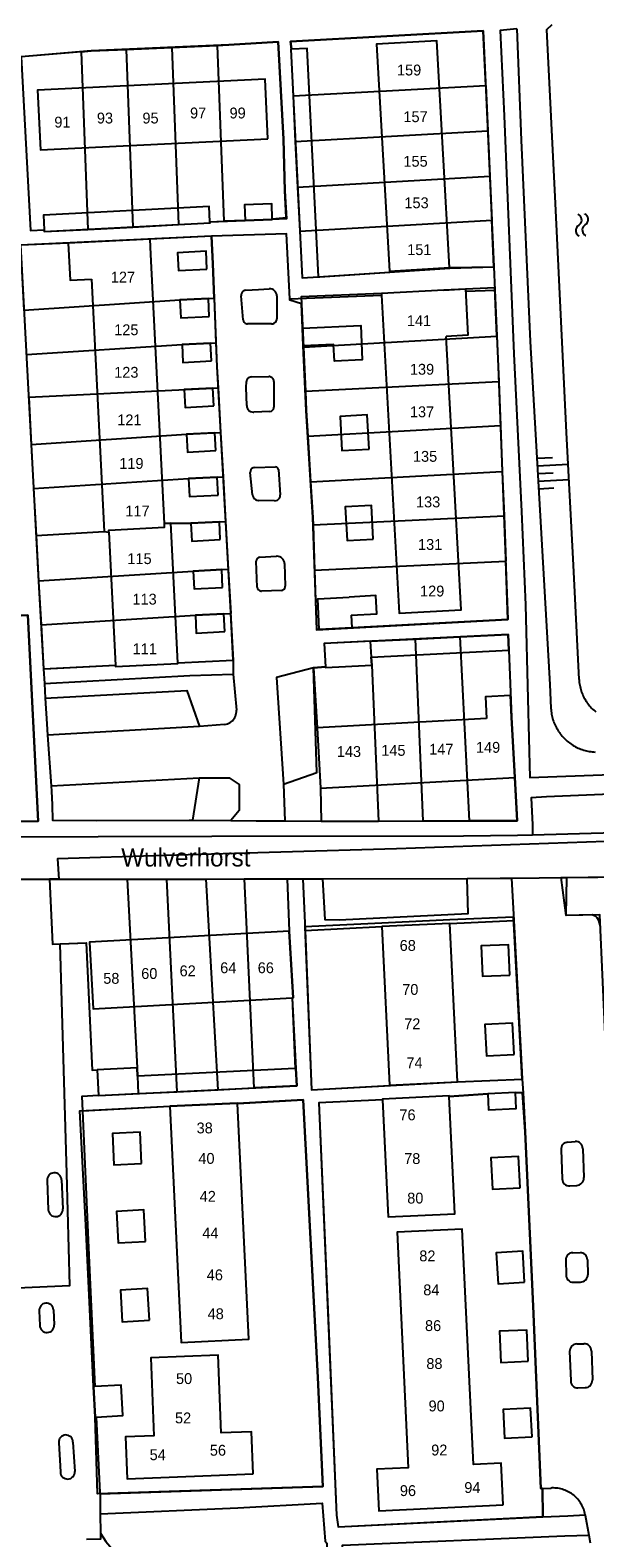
# Model space of a CAD drawing. Extents: x 123992 to 125854, y 449108 to 451911.
# Tile 58 of 175: x 124901 to 124979, y 450174 to 450383. Entities that reach past the tile are written whole.
import ezdxf
from ezdxf.enums import TextEntityAlignment as Align

# ---------------------------------------------------------------- set-up
doc = ezdxf.new("R2010")
doc.units = 0
for name, color, linetype in [('DEFAULT_113', 2, 'CONTINUOUS'), ('DEFAULT_117', 3, 'CONTINUOUS'), ('DEFAULT_21', 8, 'CONTINUOUS'), ('DEFAULT_4', 1, 'CONTINUOUS'), ('DEFAULT_48', 141, 'CONTINUOUS'), ('DEFAULT_6', 1, 'CONTINUOUS'), ('DEFAULT_87', 9, 'CONTINUOUS'), ('DEFAULT_99', 9, 'CONTINUOUS'), ('S04_TALUD', 9, 'CONTINUOUS'), ('S05_WATER', 141, 'CONTINUOUS')]:
    doc.layers.add(name, color=color, linetype=linetype)

msp = doc.modelspace()

# ---------------------------------------------------------------- linework, layer by layer
at = {"layer": 'DEFAULT_21'}
for points in [[(124963.922, 450374.868), (124963.585, 450382.405), (124936.971, 450380.95), (124937.089, 450379.951), (124936.998, 450379.873), (124937.318, 450373.44)], [(124963.922, 450374.868), (124963.585, 450382.405), (124936.971, 450380.95), (124937.089, 450379.951), (124936.998, 450379.873), (124937.318, 450373.44)], [(124908.075, 450379.539), (124899.782, 450378.834), (124901.077, 450354.835), (124902.958, 450354.957), (124902.972, 450354.698), (124909.014, 450355.015)], [(124908.075, 450379.539), (124899.782, 450378.834), (124901.077, 450354.835), (124902.958, 450354.957), (124902.972, 450354.698), (124909.014, 450355.015)], [(124908.075, 450379.539), (124909.46, 450379.657), (124914.276, 450379.867)], [(124908.075, 450379.539), (124909.46, 450379.657), (124914.276, 450379.867)], [(124908.075, 450379.539), (124909.014, 450355.015)], [(124914.276, 450379.867), (124920.585, 450380.141)], [(124914.276, 450379.867), (124920.585, 450380.141)], [(124914.276, 450379.867), (124915.193, 450355.34)], [(124920.585, 450380.141), (124926.841, 450380.414)], [(124920.585, 450380.141), (124926.841, 450380.414)], [(124920.585, 450380.141), (124921.514, 450355.672)], [(124926.841, 450380.414), (124928.474, 450380.485), (124935.252, 450380.914), (124935.987, 450367.486), (124936.193, 450360.312), (124936.398, 450356.46), (124934.46, 450356.357), (124930.72, 450356.234), (124927.752, 450356.127)], [(124926.841, 450380.414), (124928.474, 450380.485), (124935.252, 450380.914), (124935.987, 450367.486), (124936.193, 450360.312), (124936.398, 450356.46), (124934.46, 450356.357), (124930.72, 450356.234), (124927.752, 450356.127)], [(124926.841, 450380.414), (124927.752, 450356.127)], [(124937.318, 450373.44), (124963.922, 450374.868)], [(124937.318, 450373.44), (124937.632, 450367.128)], [(124937.318, 450373.44), (124937.632, 450367.128)], [(124963.922, 450374.868), (124964.202, 450368.62)], [(124963.922, 450374.868), (124964.202, 450368.62)], [(124937.632, 450367.128), (124964.202, 450368.62)], [(124937.632, 450367.128), (124937.945, 450360.825)], [(124937.632, 450367.128), (124937.945, 450360.825)], [(124964.202, 450368.62), (124964.483, 450362.337)], [(124964.202, 450368.62), (124964.483, 450362.337)], [(124937.945, 450360.825), (124964.483, 450362.337)], [(124937.945, 450360.825), (124938.247, 450354.749)], [(124937.945, 450360.825), (124938.247, 450354.749)], [(124964.483, 450362.337), (124964.754, 450356.279)], [(124964.483, 450362.337), (124964.754, 450356.279)], [(124909.014, 450355.015), (124915.193, 450355.34)], [(124909.014, 450355.015), (124915.193, 450355.34)], [(124915.193, 450355.34), (124921.514, 450355.672)], [(124915.193, 450355.34), (124921.514, 450355.672)], [(124921.514, 450355.672), (124925.858, 450355.9), (124925.85, 450356.051), (124927.752, 450356.127)], [(124921.514, 450355.672), (124925.858, 450355.9), (124925.85, 450356.051), (124927.752, 450356.127)], [(124938.247, 450354.749), (124964.754, 450356.279)], [(124938.247, 450354.749), (124938.566, 450348.341), (124940.855, 450348.455), (124941.01, 450348.475), (124950.707, 450349.118), (124950.699, 450349.263), (124958.902, 450349.729), (124965.042, 450349.857), (124964.754, 450356.279)], [(124938.247, 450354.749), (124938.566, 450348.341), (124940.855, 450348.455), (124941.01, 450348.475), (124950.707, 450349.118), (124950.699, 450349.263), (124958.902, 450349.729), (124965.042, 450349.857), (124964.754, 450356.279)], [(124926.443, 450345.506), (124926.259, 450350.238), (124926.046, 450354.077), (124899.693, 450352.839), (124900.177, 450343.866)], [(124926.443, 450345.506), (124926.259, 450350.238), (124926.046, 450354.077), (124899.693, 450352.839), (124900.177, 450343.866)], [(124965.471, 450340.258), (124965.172, 450346.958), (124958.119, 450346.642), (124949.532, 450346.169), (124938.443, 450345.678), (124938.75, 450338.737)], [(124965.471, 450340.258), (124965.172, 450346.958), (124958.119, 450346.642), (124949.532, 450346.169), (124938.443, 450345.678), (124938.75, 450338.737)], [(124900.177, 450343.866), (124921.698, 450345.282), (124925.636, 450345.475), (124926.443, 450345.506)], [(124926.443, 450345.506), (124926.684, 450339.345)], [(124926.443, 450345.506), (124926.684, 450339.345)], [(124938.75, 450338.737), (124965.471, 450340.258)], [(124965.471, 450340.258), (124965.658, 450336.086), (124965.737, 450334.013)], [(124965.471, 450340.258), (124965.658, 450336.086), (124965.737, 450334.013)], [(124900.506, 450337.759), (124922, 450339.122), (124925.938, 450339.316), (124926.684, 450339.345)], [(124926.684, 450339.345), (124926.813, 450336.03), (124926.975, 450333.139)], [(124926.684, 450339.345), (124926.813, 450336.03), (124926.975, 450333.139)], [(124938.75, 450338.737), (124939.019, 450332.668)], [(124938.75, 450338.737), (124939.019, 450332.668)], [(124939.019, 450332.668), (124965.737, 450334.013)], [(124965.737, 450334.013), (124965.97, 450327.921)], [(124965.737, 450334.013), (124965.97, 450327.921)], [(124900.824, 450331.852), (124926.243, 450333.098), (124926.975, 450333.139)], [(124900.824, 450331.852), (124901.171, 450325.333)], [(124900.824, 450331.852), (124901.171, 450325.333)], [(124926.975, 450333.139), (124927.32, 450326.981)], [(124926.975, 450333.139), (124927.32, 450326.981)], [(124939.019, 450332.668), (124939.137, 450329.996), (124939.356, 450326.447)], [(124939.019, 450332.668), (124939.137, 450329.996), (124939.356, 450326.447)], [(124939.356, 450326.447), (124965.97, 450327.921)], [(124965.97, 450327.921), (124966.211, 450321.604)], [(124965.97, 450327.921), (124966.211, 450321.604)], [(124901.171, 450325.333), (124922.609, 450326.745), (124927.32, 450326.981)], [(124901.171, 450325.333), (124901.49, 450319.348), (124901.496, 450319.231)], [(124901.171, 450325.333), (124901.49, 450319.348), (124901.496, 450319.231)], [(124927.32, 450326.981), (124927.663, 450320.846)], [(124927.32, 450326.981), (124927.663, 450320.846)], [(124939.356, 450326.447), (124939.744, 450320.176)], [(124939.356, 450326.447), (124939.744, 450320.176)], [(124939.744, 450320.176), (124966.211, 450321.604)], [(124966.211, 450321.604), (124966.446, 450315.462)], [(124966.211, 450321.604), (124966.446, 450315.462)], [(124901.496, 450319.231), (124922.91, 450320.607), (124926.847, 450320.8), (124927.663, 450320.846)], [(124901.496, 450319.231), (124901.846, 450312.733)], [(124901.496, 450319.231), (124901.846, 450312.733)], [(124927.663, 450320.846), (124928.008, 450314.691)], [(124927.663, 450320.846), (124928.008, 450314.691)], [(124939.744, 450320.176), (124940.049, 450315.249), (124940.084, 450314.223)], [(124939.744, 450320.176), (124940.049, 450315.249), (124940.084, 450314.223)], [(124940.084, 450314.223), (124966.446, 450315.462)], [(124966.446, 450315.462), (124966.684, 450309.224)], [(124966.446, 450315.462), (124966.684, 450309.224)], [(124901.846, 450312.733), (124911.227, 450313.286), (124911.887, 450313.2), (124911.872, 450313.501), (124919.583, 450313.885), (124919.556, 450314.422), (124920.451, 450314.467), (124923.212, 450314.45), (124927.149, 450314.643), (124928.008, 450314.691)], [(124901.846, 450312.733), (124902.182, 450306.479)], [(124901.846, 450312.733), (124902.182, 450306.479)], [(124928.008, 450314.691), (124928.377, 450308.086)], [(124928.008, 450314.691), (124928.377, 450308.086)], [(124940.084, 450314.223), (124940.298, 450307.95)], [(124940.084, 450314.223), (124940.298, 450307.95)], [(124940.298, 450307.95), (124966.684, 450309.224)], [(124940.298, 450307.95), (124940.579, 450299.725), (124966.993, 450301.137), (124966.684, 450309.224)], [(124940.298, 450307.95), (124940.579, 450299.725), (124966.993, 450301.137), (124966.684, 450309.224)], [(124902.182, 450306.479), (124923.537, 450307.842), (124927.474, 450308.035), (124928.377, 450308.086)], [(124902.182, 450306.479), (124902.186, 450306.399), (124902.534, 450300.412)], [(124902.182, 450306.479), (124902.186, 450306.399), (124902.534, 450300.412)], [(124928.377, 450308.086), (124928.718, 450302)], [(124928.377, 450308.086), (124928.718, 450302)], [(124892.292, 450301.331), (124900.719, 450301.766), (124902.145, 450273.311), (124895.647, 450273.202), (124893.497, 450273.229)], [(124892.292, 450301.331), (124900.719, 450301.766), (124902.145, 450273.311), (124895.647, 450273.202), (124893.497, 450273.229)], [(124902.534, 450300.412), (124923.836, 450301.754), (124927.773, 450301.947), (124928.718, 450302)], [(124902.534, 450300.412), (124902.887, 450294.336), (124903.004, 450294.33), (124912.802, 450294.832), (124912.81, 450294.669), (124921.417, 450295.097), (124921.414, 450295.163), (124929.065, 450295.547), (124929.076, 450295.606), (124928.718, 450302)], [(124902.534, 450300.412), (124902.887, 450294.336), (124903.004, 450294.33), (124912.802, 450294.832), (124912.81, 450294.669), (124921.417, 450295.097), (124921.414, 450295.163), (124929.065, 450295.547), (124929.076, 450295.606), (124928.718, 450302)], [(124947.984, 450298.143), (124941.637, 450297.822), (124941.799, 450294.62)], [(124947.984, 450298.143), (124941.637, 450297.822), (124941.799, 450294.62)], [(124947.984, 450298.143), (124954.194, 450298.456)], [(124947.984, 450298.143), (124954.194, 450298.456)], [(124947.984, 450298.143), (124948.128, 450295.938), (124948.182, 450294.857), (124949.104, 450273.334)], [(124954.194, 450298.456), (124960.351, 450298.767)], [(124954.194, 450298.456), (124960.351, 450298.767)], [(124954.194, 450298.456), (124955.225, 450273.341)], [(124960.351, 450298.767), (124967.015, 450299.104), (124967.127, 450296.898), (124967.496, 450287.669), (124967.936, 450279.397), (124968.281, 450273.362), (124961.635, 450273.351)], [(124960.351, 450298.767), (124967.015, 450299.104), (124967.127, 450296.898), (124967.496, 450287.669), (124967.936, 450279.397), (124968.281, 450273.362), (124961.635, 450273.351)], [(124960.351, 450298.767), (124961.635, 450273.351)], [(124941.799, 450294.62), (124940.13, 450294.468), (124940.655, 450286.212), (124941.107, 450277.886), (124941.213, 450273.328), (124949.104, 450273.334)], [(124941.799, 450294.62), (124940.13, 450294.468), (124940.655, 450286.212), (124941.107, 450277.886), (124941.213, 450273.328), (124949.104, 450273.334)], [(125000, 450277.535), (124980.464, 450270.507), (124951.588, 450269.513), (124919.676, 450268.594), (124904.791, 450268.129), (124904.996, 450265.315)], [(125000, 450277.535), (124980.464, 450270.507), (124951.588, 450269.513), (124919.676, 450268.594), (124904.791, 450268.129), (124904.996, 450265.315)], [(124949.104, 450273.334), (124955.225, 450273.341)], [(124949.104, 450273.334), (124955.225, 450273.341)], [(124955.225, 450273.341), (124956.126, 450273.342), (124961.635, 450273.351)], [(124955.225, 450273.341), (124956.126, 450273.342), (124961.635, 450273.351)], [(124904.996, 450265.315), (124903.715, 450265.314), (124904.092, 450256.344), (124905.171, 450256.379)], [(124904.996, 450265.315), (124903.715, 450265.314), (124904.092, 450256.344), (124905.171, 450256.379)], [(124904.996, 450265.315), (124914.433, 450265.318)], [(124914.433, 450265.318), (124914.866, 450265.318), (124919.829, 450265.322)], [(124914.433, 450265.318), (124914.978, 450254.92), (124915.812, 450239.236), (124915.868, 450238.106), (124915.943, 450235.694)], [(124919.829, 450265.322), (124925.298, 450265.326)], [(124919.829, 450265.322), (124921.284, 450235.958)], [(124925.298, 450265.326), (124930.551, 450265.33)], [(124925.298, 450265.326), (124926.941, 450236.238)], [(124930.551, 450265.33), (124936.497, 450265.335), (124936.798, 450258.138), (124937.325, 450248.935), (124937.187, 450248.897), (124937.708, 450239.187), (124937.827, 450236.777), (124931.886, 450236.483)], [(124930.551, 450265.33), (124931.886, 450236.483)], [(124979.763, 450258.779), (124979.528, 450259.614), (124979.291, 450259.972), (124979.113, 450260.152), (124978.638, 450260.359), (124975.013, 450260.303), (124974.347, 450265.532), (124979.419, 450265.6)], [(124968.97, 450237.692), (124967.753, 450260.074), (124958.954, 450259.699), (124949.56, 450259.25), (124938.96, 450258.721), (124939.862, 450236.225), (124960.024, 450237.311), (124968.97, 450237.692)], [(124905.171, 450256.379), (124908.752, 450256.497), (124909.598, 450238.932), (124910.279, 450238.962), (124910.454, 450235.422), (124915.943, 450235.694)], [(124899.226, 450208.875), (124906.521, 450209.228), (124906.107, 450224.653), (124905.171, 450256.379)], [(124899.226, 450208.875), (124906.521, 450209.228), (124906.107, 450224.653), (124905.171, 450256.379)], [(124915.943, 450235.694), (124921.284, 450235.958)], [(124921.284, 450235.958), (124926.941, 450236.238)], [(124926.941, 450236.238), (124931.886, 450236.483)], [(124949.676, 450234.829), (124940.899, 450234.445), (124943.312, 450177.495), (124943.529, 450175.897), (124971.801, 450177.328), (124971.75, 450181.177), (124971.548, 450181.165), (124970.476, 450206.362), (124969.36, 450230.421), (124969.01, 450235.817), (124968.011, 450235.837), (124964.218, 450235.653), (124958.878, 450235.308), (124958.874, 450235.393), (124949.675, 450234.948), (124949.676, 450234.829)], [(124941.44, 450181.454), (124910.341, 450180.435), (124909.994, 450191.041), (124909.773, 450195.257), (124908.698, 450217.554), (124907.905, 450233.323), (124920.301, 450233.946), (124929.63, 450234.4), (124929.702, 450234.323), (124938.74, 450234.848), (124940.728, 450196.501), (124941.44, 450181.454)]]:
    msp.add_lwpolyline(points, dxfattribs=at)
at = {"layer": 'DEFAULT_4'}
for points in [[(124950.63, 450349.259), (124958.943, 450349.731), (124957.164, 450381.031), (124948.852, 450380.56), (124950.63, 450349.259)], [(124933.86, 450367.522), (124933.458, 450375.762), (124902.049, 450374.228), (124902.451, 450365.988), (124933.86, 450367.522)], [(124917.705, 450351.558), (124917.6, 450353.655), (124906.254, 450353.087), (124906.54, 450347.984), (124909.489, 450348.132)], [(124921.414, 450295.163), (124920.451, 450314.467), (124919.556, 450314.422), (124917.705, 450351.558)], [(124909.49, 450348.132), (124911.227, 450313.286), (124911.887, 450313.2), (124912.802, 450294.832)], [(124950.63, 450349.259), (124950.638, 450349.114)], [(124958.119, 450346.642), (124949.532, 450346.169), (124949.544, 450345.952)], [(124949.544, 450345.952), (124951.965, 450302.005), (124960.552, 450302.479), (124958.473, 450340.222)], [(124958.119, 450346.642), (124961.114, 450346.807), (124961.468, 450340.387), (124958.473, 450340.222)], [(124940.932, 450299.782), (124940.745, 450304.028), (124945.073, 450304.239)], [(124945.351, 450301.728), (124945.428, 450299.98)], [(124945.428, 450299.98), (124940.932, 450299.782)], [(124912.802, 450294.832), (124912.81, 450294.669), (124921.417, 450295.097), (124921.414, 450295.163)], [(124967.496, 450287.669), (124967.333, 450290.665), (124963.888, 450290.478), (124964.051, 450287.482)], [(124967.944, 450279.343), (124967.496, 450287.669)], [(124964.051, 450287.482), (124940.655, 450286.212), (124941.107, 450277.886), (124967.944, 450279.343)], [(124958.977, 450259.2), (124949.584, 450258.751)], [(124949.584, 450258.751), (124950.631, 450236.862)], [(124960.023, 450237.322), (124958.977, 450259.2)], [(124936.793, 450258.146), (124909.201, 450256.607), (124909.715, 450247.394), (124937.186, 450248.927)], [(124937.186, 450248.927), (124937.325, 450248.935), (124936.793, 450258.146)], [(124950.631, 450236.862), (124960.023, 450237.322)], [(124950.631, 450236.862), (124950.634, 450236.804)], [(124929.634, 450234.319), (124929.63, 450234.4), (124920.301, 450233.946)], [(124920.301, 450233.946), (124921.887, 450201.338), (124931.216, 450201.791), (124929.634, 450234.319)], [(124958.878, 450235.307), (124958.874, 450235.393), (124949.675, 450234.948), (124949.681, 450234.829)], [(124949.681, 450234.829), (124950.463, 450218.664), (124959.661, 450219.109), (124958.878, 450235.307)], [(124966.311, 450178.918), (124966.039, 450184.696), (124962.218, 450184.517), (124960.693, 450216.979), (124951.694, 450216.556), (124953.221, 450184.041), (124948.907, 450183.839), (124949.176, 450178.114), (124966.311, 450178.918)], [(124931.813, 450183.189), (124931.585, 450189.012), (124927.418, 450188.85), (124926.999, 450199.579), (124917.68, 450199.214), (124918.101, 450188.453), (124914.203, 450188.301), (124914.429, 450182.509), (124931.813, 450183.189)]]:
    msp.add_lwpolyline(points, dxfattribs=at)
at = {"layer": 'DEFAULT_48'}
for points in [[(124976.812, 450292.873), (124976.025, 450308.632), (124975.059, 450326.975), (124973.578, 450358.567), (124972.381, 450382.585), (124973.073, 450383.292)], [(124976.812, 450292.873), (124976.825, 450292.673), (124976.845, 450292.474), (124976.872, 450292.276), (124976.905, 450292.079), (124976.944, 450291.883), (124976.99, 450291.688), (124977.042, 450291.495), (124977.101, 450291.304), (124977.166, 450291.115), (124977.237, 450290.928), (124977.314, 450290.743), (124977.397, 450290.562), (124977.487, 450290.383), (124977.582, 450290.207), (124977.682, 450290.034), (124977.789, 450289.864), (124977.901, 450289.699), (124978.018, 450289.537), (124978.14, 450289.379), (124978.268, 450289.225), (124978.401, 450289.075), (124978.538, 450288.93), (124978.681, 450288.789), (124978.827, 450288.653), (124978.978, 450288.523), (124979.134, 450288.397)]]:
    msp.add_lwpolyline(points, dxfattribs=at)
at = {"layer": 'DEFAULT_6'}
for points in [[(124937.098, 450379.878), (124936.998, 450379.873), (124938.566, 450348.341), (124940.855, 450348.455), (124940.855, 450348.465)], [(124940.855, 450348.465), (124939.287, 450379.987), (124937.098, 450379.878)], [(124934.456, 450356.471), (124934.382, 450358.535), (124930.633, 450358.401), (124930.71, 450356.237)], [(124925.85, 450356.051), (124925.738, 450358.183), (124902.852, 450356.981), (124902.958, 450354.957)], [(124930.71, 450356.237), (124934.46, 450356.357), (124934.456, 450356.471)], [(124902.958, 450354.957), (124902.972, 450354.698), (124925.858, 450355.9), (124925.85, 450356.051)], [(124925.437, 450349.515), (124925.316, 450351.983), (124921.379, 450351.79), (124921.5, 450349.322), (124925.437, 450349.515)], [(124925.757, 450343.006), (124925.636, 450345.475), (124921.698, 450345.282), (124921.82, 450342.814), (124925.757, 450343.006)], [(124938.634, 450341.353), (124946.66, 450341.719), (124946.882, 450337.003), (124943.035, 450336.823), (124942.926, 450339.141), (124938.74, 450338.956), (124938.634, 450341.353)], [(124926.059, 450336.847), (124925.938, 450339.316), (124922, 450339.122), (124922.122, 450336.654), (124926.059, 450336.847)], [(124926.364, 450330.63), (124926.243, 450333.098), (124922.306, 450332.905), (124922.427, 450330.437), (124926.364, 450330.63)], [(124947.817, 450324.679), (124947.573, 450329.392), (124943.815, 450329.197), (124944.059, 450324.484), (124947.817, 450324.679)], [(124926.667, 450324.47), (124926.546, 450326.938), (124922.609, 450326.745), (124922.73, 450324.277), (124926.667, 450324.47)], [(124926.968, 450318.332), (124926.847, 450320.8), (124922.91, 450320.607), (124923.031, 450318.139), (124926.968, 450318.332)], [(124948.401, 450312.256), (124948.161, 450316.882), (124944.533, 450316.694), (124944.773, 450312.067), (124948.401, 450312.256)], [(124927.271, 450312.175), (124927.149, 450314.643), (124923.212, 450314.45), (124923.333, 450311.982), (124927.271, 450312.175)], [(124927.595, 450305.567), (124927.474, 450308.035), (124923.537, 450307.842), (124923.658, 450305.374), (124927.595, 450305.567)], [(124945.351, 450301.728), (124948.9, 450301.929), (124948.758, 450304.446), (124945.073, 450304.239)], [(124927.894, 450299.479), (124927.773, 450301.947), (124923.836, 450301.754), (124923.957, 450299.286), (124927.894, 450299.479)], [(124967.127, 450296.898), (124967.015, 450299.104), (124941.637, 450297.822), (124941.799, 450294.62)], [(124941.799, 450294.62), (124941.803, 450294.534), (124948.182, 450294.857), (124948.128, 450295.938), (124967.127, 450296.898)], [(124967.267, 450252.065), (124967.085, 450256.251), (124963.315, 450256.087), (124963.497, 450251.902), (124967.267, 450252.065)], [(124967.831, 450241.118), (124967.62, 450245.433), (124963.799, 450245.246), (124964.009, 450240.931), (124967.831, 450241.118)], [(124937.628, 450239.183), (124915.868, 450238.106), (124915.812, 450239.236), (124910.279, 450238.962)], [(124910.279, 450238.962), (124910.454, 450235.422)], [(124910.454, 450235.422), (124937.827, 450236.777), (124937.708, 450239.187), (124937.628, 450239.183)], [(124968.011, 450235.837), (124964.218, 450235.653)], [(124964.218, 450235.653), (124964.324, 450233.449), (124968.118, 450233.633), (124968.011, 450235.837)], [(124916.412, 450226.04), (124916.206, 450230.395), (124912.395, 450230.214), (124912.601, 450225.861), (124916.412, 450226.04)], [(124968.666, 450222.676), (124968.454, 450227.01), (124964.642, 450226.824), (124964.854, 450222.489), (124968.666, 450222.676)], [(124916.956, 450215.294), (124916.714, 450219.64), (124912.954, 450219.431), (124913.179, 450215.084), (124916.956, 450215.294)], [(124969.289, 450209.662), (124969.037, 450213.948), (124965.377, 450213.733), (124965.629, 450209.448), (124969.289, 450209.662)], [(124917.501, 450204.409), (124917.25, 450208.775), (124913.491, 450208.558), (124913.743, 450204.193), (124917.501, 450204.409)], [(124969.784, 450198.758), (124969.595, 450203.045), (124965.839, 450202.88), (124966.027, 450198.592), (124969.784, 450198.758)], [(124909.939, 450195.266), (124909.773, 450195.257), (124909.994, 450191.041)], [(124910.132, 450191.048), (124913.801, 450191.241), (124913.58, 450195.456), (124909.939, 450195.266)], [(124970.313, 450188.298), (124970.122, 450192.257), (124966.328, 450192.073), (124966.519, 450188.114), (124970.313, 450188.298)], [(124909.994, 450191.041), (124910.132, 450191.048)]]:
    msp.add_lwpolyline(points, dxfattribs=at)
at = {"layer": 'DEFAULT_87'}
for points in [[(124968.203, 450382.715), (124968.795, 450367.326), (124970.044, 450339.551), (124972.757, 450292.173), (124972.927, 450288.889)], [(124972.927, 450288.889), (124972.941, 450288.689), (124972.961, 450288.49), (124972.987, 450288.292), (124973.019, 450288.095), (124973.057, 450287.899), (124973.102, 450287.704), (124973.153, 450287.51), (124973.21, 450287.318), (124973.273, 450287.129), (124973.341, 450286.941), (124973.416, 450286.755), (124973.496, 450286.572), (124973.582, 450286.392), (124973.674, 450286.214), (124973.771, 450286.039), (124973.874, 450285.867), (124973.982, 450285.699), (124974.095, 450285.534), (124974.214, 450285.373), (124974.337, 450285.216), (124974.465, 450285.062), (124974.598, 450284.913), (124974.736, 450284.768), (124974.878, 450284.627), (124975.024, 450284.491), (124975.175, 450284.359), (124975.33, 450284.233), (124975.488, 450284.111), (124975.651, 450283.994), (124975.817, 450283.883), (124975.986, 450283.776), (124976.159, 450283.675), (124976.335, 450283.58), (124976.513, 450283.49), (124976.695, 450283.406), (124976.878, 450283.327), (124977.065, 450283.254), (124977.253, 450283.187), (124977.444, 450283.127), (124977.636, 450283.072), (124977.83, 450283.023), (124978.025, 450282.98), (124978.222, 450282.944), (124978.42, 450282.913), (124978.618, 450282.889), (124978.817, 450282.871), (124979.017, 450282.86)]]:
    msp.add_lwpolyline(points, dxfattribs=at)
at = {"layer": 'DEFAULT_99'}
for points in [[(124937.098, 450379.878), (124936.971, 450380.95), (124963.585, 450382.405), (124965.042, 450349.856)], [(124968.203, 450382.715), (124965.904, 450382.481), (124966.462, 450370.672), (124967.82, 450337.84), (124968.86, 450316.04), (124969.396, 450303.172), (124969.751, 450290.204), (124970.011, 450279.333), (124981.247, 450279.774), (125000, 450280.585)], [(124934.456, 450356.471), (124936.387, 450356.674), (124936.193, 450360.312), (124935.987, 450367.486), (124935.252, 450380.914), (124928.474, 450380.485), (124909.46, 450379.657), (124899.782, 450378.834), (124901.077, 450354.835), (124902.958, 450354.957)], [(124925.85, 450356.051), (124930.71, 450356.237)], [(124936.857, 450345.425), (124936.422, 450354.377), (124926.046, 450354.077)], [(124906.254, 450353.087), (124899.693, 450352.839), (124900.718, 450333.836), (124901.49, 450319.348), (124902.186, 450306.399), (124902.888, 450294.324)], [(124926.046, 450354.077), (124917.6, 450353.655)], [(124926.046, 450354.077), (124926.259, 450350.238), (124926.813, 450336.03), (124929.078, 450295.548)], [(124940.855, 450348.465), (124950.638, 450349.114)], [(124950.638, 450349.114), (124958.947, 450349.666), (124965.042, 450349.856)], [(124965.042, 450349.856), (124965.186, 450346.634)], [(124930.801, 450346.603), (124930.606, 450346.564), (124930.429, 450346.471), (124930.285, 450346.333), (124930.186, 450346.16), (124930.14, 450345.966), (124930.139, 450345.844)], [(124930.801, 450346.603), (124932.55, 450346.691), (124934.027, 450346.811)], [(124935.087, 450345.834), (124935.067, 450346.033), (124935.007, 450346.223), (124934.91, 450346.397), (124934.779, 450346.548), (124934.621, 450346.67), (124934.441, 450346.756), (124934.247, 450346.805), (124934.047, 450346.812), (124934.027, 450346.811)], [(124936.857, 450345.425), (124949.544, 450345.952)], [(124965.186, 450346.634), (124965.658, 450336.086), (124966.993, 450301.137), (124945.428, 450299.98)], [(124961.134, 450346.459), (124965.186, 450346.634)], [(124930.419, 450342.542), (124930.139, 450345.844)], [(124935.087, 450345.834), (124935.08, 450342.667)], [(124938.634, 450341.353), (124938.484, 450344.742), (124936.866, 450345.245), (124936.857, 450345.425)], [(124930.419, 450342.542), (124930.47, 450342.349), (124930.579, 450342.183), (124930.734, 450342.058), (124930.921, 450341.99), (124931.035, 450341.978)], [(124934.356, 450341.949), (124931.035, 450341.978)], [(124934.356, 450341.949), (124934.554, 450341.975), (124934.737, 450342.054), (124934.891, 450342.181), (124935.004, 450342.345), (124935.068, 450342.533), (124935.08, 450342.667)], [(124940.932, 450299.782), (124940.583, 450299.755), (124940.049, 450315.249), (124939.137, 450329.996), (124938.74, 450338.956)], [(124930.927, 450330.675), (124930.865, 450333.186), (124930.896, 450333.995)], [(124931.579, 450334.659), (124931.382, 450334.629), (124931.202, 450334.543), (124931.054, 450334.41), (124930.95, 450334.24), (124930.9, 450334.047), (124930.896, 450333.995)], [(124931.579, 450334.659), (124933.99, 450334.683)], [(124934.685, 450333.994), (124934.656, 450334.191), (124934.573, 450334.372), (124934.44, 450334.521), (124934.271, 450334.626), (124934.079, 450334.678), (124933.99, 450334.683)], [(124934.685, 450333.994), (124934.679, 450330.456)], [(124930.927, 450330.675), (124930.954, 450330.477), (124931.023, 450330.29), (124931.13, 450330.122), (124931.271, 450329.981), (124931.44, 450329.873), (124931.627, 450329.805), (124931.825, 450329.778), (124931.892, 450329.779)], [(124934.14, 450329.89), (124931.892, 450329.779)], [(124934.14, 450329.89), (124934.334, 450329.935), (124934.5, 450330.044), (124934.619, 450330.203), (124934.676, 450330.394), (124934.679, 450330.456)], [(124932.009, 450322.121), (124931.814, 450322.081), (124931.642, 450321.981), (124931.51, 450321.832), (124931.432, 450321.649), (124931.416, 450321.45), (124931.417, 450321.44)], [(124931.72, 450318.356), (124931.417, 450321.44)], [(124932.009, 450322.121), (124934.9, 450322.239)], [(124935.305, 450321.878), (124935.241, 450322.065), (124935.093, 450322.197), (124934.9, 450322.239)], [(124935.305, 450321.878), (124935.563, 450318.38)], [(124931.72, 450318.356), (124931.765, 450318.161), (124931.854, 450317.983), (124931.982, 450317.83), (124932.143, 450317.712), (124932.327, 450317.636), (124932.524, 450317.604), (124932.54, 450317.604)], [(124934.773, 450317.55), (124932.54, 450317.604)], [(124934.773, 450317.55), (124934.971, 450317.571), (124935.158, 450317.642), (124935.32, 450317.758), (124935.447, 450317.912), (124935.53, 450318.093), (124935.564, 450318.29), (124935.563, 450318.38)], [(124932.728, 450309.745), (124932.535, 450309.696), (124932.374, 450309.58), (124932.266, 450309.413), (124932.226, 450309.219), (124932.227, 450309.188)], [(124932.391, 450305.612), (124932.227, 450309.188)], [(124932.728, 450309.745), (124935.06, 450309.879)], [(124936.154, 450308.877), (124936.129, 450309.075), (124936.066, 450309.265), (124935.968, 450309.438), (124935.838, 450309.59), (124935.681, 450309.714), (124935.504, 450309.806), (124935.312, 450309.862), (124935.114, 450309.881), (124935.06, 450309.879)], [(124936.154, 450308.877), (124936.251, 450305.74)], [(124932.391, 450305.612), (124932.436, 450305.418), (124932.546, 450305.253), (124932.707, 450305.136), (124932.899, 450305.085), (124932.964, 450305.083)], [(124935.719, 450305.172), (124932.964, 450305.083)], [(124935.719, 450305.172), (124935.913, 450305.214), (124936.08, 450305.322), (124936.197, 450305.483), (124936.249, 450305.675), (124936.251, 450305.74)], [(124869.484, 450273.223), (124879.933, 450273.248), (124890.069, 450273.271), (124895.647, 450273.202), (124902.145, 450273.311), (124900.719, 450301.766), (124879.861, 450300.674)], [(124967.127, 450296.898), (124967.496, 450287.669)], [(124902.888, 450294.324), (124912.802, 450294.832)], [(124902.888, 450294.324), (124903.004, 450292.322)], [(124921.414, 450295.163), (124929.078, 450295.548)], [(124929.078, 450295.548), (124929.052, 450293.608)], [(124940.13, 450294.468), (124935.042, 450293.144), (124935.982, 450278.43)], [(124935.982, 450278.43), (124940.623, 450280.041), (124940.13, 450294.468)], [(124940.13, 450294.468), (124941.799, 450294.62)], [(124903.004, 450292.322), (124923.074, 450293.438), (124929.052, 450293.608)], [(124903.004, 450292.322), (124903.121, 450290.308)], [(124929.052, 450293.608), (124929.494, 450288.615)], [(124903.121, 450290.308), (124922.651, 450291.34), (124924.401, 450286.362)], [(124903.121, 450290.308), (124903.329, 450286.737), (124903.436, 450285.196)], [(124927.87, 450286.671), (124928.068, 450286.701), (124928.261, 450286.753), (124928.447, 450286.826), (124928.624, 450286.919), (124928.789, 450287.031), (124928.942, 450287.16), (124929.078, 450287.306), (124929.198, 450287.466), (124929.3, 450287.638), (124929.381, 450287.821), (124929.442, 450288.011), (124929.482, 450288.207), (124929.499, 450288.406), (124929.495, 450288.606), (124929.494, 450288.615)], [(124924.401, 450286.362), (124903.436, 450285.196)], [(124927.87, 450286.671), (124924.401, 450286.362)], [(124903.436, 450285.196), (124903.923, 450278.172)], [(124936.192, 450273.347), (124941.95, 450273.325), (124956.126, 450273.342), (124968.281, 450273.362), (124967.944, 450279.343)], [(124903.923, 450278.172), (124924.368, 450279.309)], [(124903.923, 450278.172), (124903.973, 450277.445), (124904.048, 450275.586), (124904.104, 450273.428), (124910.162, 450273.397), (124922.998, 450273.436), (124923.434, 450273.432)], [(124924.368, 450279.309), (124923.434, 450273.432)], [(124924.368, 450279.309), (124928.507, 450279.302), (124929.884, 450278.38), (124929.878, 450274.804), (124928.734, 450273.39)], [(124935.982, 450278.43), (124936.192, 450273.347)], [(124983.362, 450277.135), (124972.305, 450276.692), (124970.205, 450276.536), (124970.399, 450272.799), (124970.358, 450271.421)], [(124923.434, 450273.432), (124928.734, 450273.39)], [(124928.734, 450273.39), (124932.214, 450273.362), (124936.192, 450273.347)], [(124829.972, 450269.111), (124834.284, 450269.947), (124838.043, 450270.52), (124842.763, 450270.832), (124847.041, 450271.064), (124852.739, 450271.135), (124860.996, 450271.221), (124894.664, 450271.146), (124926.092, 450271.254), (124960.84, 450271.296), (124968.317, 450271.364), (124970.358, 450271.421)], [(124970.358, 450271.421), (124981.732, 450271.741), (124983.529, 450271.807)], [(124896.454, 450265.312), (124903.715, 450265.314)], [(124903.715, 450265.314), (124914.866, 450265.318), (124936.497, 450265.335)], [(124903.715, 450265.314), (124904.092, 450256.344), (124908.752, 450256.497), (124909.598, 450238.932), (124910.279, 450238.962)], [(124936.497, 450265.335), (124938.694, 450265.336)], [(124936.497, 450265.335), (124936.793, 450258.146)], [(124938.694, 450265.336), (124939.576, 450265.337), (124941.374, 450265.344)], [(124938.694, 450265.336), (124938.98, 450258.221)], [(124941.374, 450265.344), (124961.349, 450265.416)], [(124941.374, 450265.344), (124941.705, 450259.739), (124943.684, 450259.696), (124961.5, 450260.566), (124961.349, 450265.416)], [(124961.349, 450265.416), (124965.927, 450265.433), (124967.467, 450265.451)], [(124967.467, 450265.451), (124975.102, 450265.541)], [(124967.467, 450265.451), (124967.78, 450259.575)], [(124981.208, 450241.813), (124980.518, 450241.772), (124979.692, 450260.375), (124975.013, 450260.303), (124975.102, 450265.541)], [(124975.102, 450265.541), (124983.96, 450265.663), (125000, 450266.32)], [(124938.98, 450258.221), (124949.584, 450258.751)], [(124958.977, 450259.2), (124967.78, 450259.575)], [(124967.78, 450259.575), (124968.916, 450238.694), (124968.97, 450237.692)], [(124938.98, 450258.221), (124939.862, 450236.225), (124950.634, 450236.804)], [(124937.186, 450248.927), (124937.628, 450239.183)], [(124958.878, 450235.307), (124964.218, 450235.653)], [(124960.023, 450237.322), (124968.97, 450237.692)], [(124968.011, 450235.837), (124969.07, 450235.816)], [(124968.97, 450237.692), (124969.07, 450235.816)], [(124969.07, 450235.816), (124969.36, 450230.421), (124970.476, 450206.362), (124971.548, 450181.165), (124971.746, 450181.177)], [(124910.454, 450235.422), (124908.173, 450235.318), (124908.259, 450233.341)], [(124908.259, 450233.341), (124920.301, 450233.946)], [(124910.672, 450180.446), (124941.44, 450181.454), (124940.728, 450196.501), (124938.74, 450234.848), (124929.634, 450234.319)], [(124949.681, 450234.829), (124940.899, 450234.445), (124942.066, 450206.968), (124943.312, 450177.495), (124943.529, 450175.897), (124971.802, 450177.255)], [(124908.259, 450233.341), (124909.169, 450212.318), (124909.939, 450195.266)], [(124975.268, 450228.998), (124975.07, 450228.969), (124974.883, 450228.901), (124974.713, 450228.797), (124974.567, 450228.66), (124974.451, 450228.497), (124974.371, 450228.314), (124974.329, 450228.119), (124974.326, 450227.936)], [(124974.326, 450227.936), (124974.486, 450223.924)], [(124975.268, 450228.998), (124976.282, 450229.074)], [(124977.306, 450228.092), (124977.293, 450228.291), (124977.239, 450228.483), (124977.145, 450228.66), (124977.017, 450228.812), (124976.859, 450228.935), (124976.679, 450229.022), (124976.485, 450229.069), (124976.286, 450229.074), (124976.282, 450229.074)], [(124977.306, 450228.092), (124977.478, 450224.098)], [(124905.371, 450223.798), (124905.344, 450223.996), (124905.278, 450224.184), (124905.176, 450224.356), (124905.042, 450224.504), (124904.882, 450224.623), (124904.701, 450224.708), (124904.507, 450224.755), (124904.307, 450224.762), (124904.11, 450224.73), (124903.924, 450224.66), (124903.754, 450224.554), (124903.609, 450224.417), (124903.495, 450224.253), (124903.414, 450224.071), (124903.372, 450223.875), (124903.368, 450223.692)], [(124903.368, 450223.692), (124903.533, 450219.661)], [(124905.371, 450223.798), (124905.547, 450219.781)], [(124974.486, 450223.924), (124974.501, 450223.725), (124974.558, 450223.534), (124974.656, 450223.359), (124974.788, 450223.21), (124974.949, 450223.092), (124975.132, 450223.012), (124975.328, 450222.973), (124975.527, 450222.977), (124975.533, 450222.978)], [(124976.504, 450223.014), (124976.701, 450223.049), (124976.887, 450223.12), (124977.057, 450223.225), (124977.204, 450223.36), (124977.324, 450223.52), (124977.411, 450223.699), (124977.463, 450223.892), (124977.478, 450224.091), (124977.478, 450224.098)], [(124975.533, 450222.978), (124976.504, 450223.014)], [(124903.533, 450219.661), (124903.565, 450219.464), (124903.634, 450219.277), (124903.739, 450219.107), (124903.876, 450218.961), (124904.039, 450218.845), (124904.221, 450218.764), (124904.416, 450218.72), (124904.615, 450218.715), (124904.812, 450218.749), (124904.998, 450218.822), (124905.166, 450218.93), (124905.31, 450219.069), (124905.423, 450219.233), (124905.502, 450219.416), (124905.543, 450219.612), (124905.547, 450219.781)], [(124975.94, 450213.737), (124975.741, 450213.717), (124975.551, 450213.656), (124975.377, 450213.558), (124975.226, 450213.427), (124975.106, 450213.268), (124975.02, 450213.088), (124974.972, 450212.894), (124974.964, 450212.704)], [(124975.94, 450213.737), (124977.016, 450213.75)], [(124977.964, 450212.75), (124977.946, 450212.949), (124977.888, 450213.14), (124977.793, 450213.316), (124977.665, 450213.469), (124977.509, 450213.593), (124977.331, 450213.684), (124977.139, 450213.737), (124977.016, 450213.75)], [(124977.964, 450212.75), (124978.018, 450210.683)], [(124974.964, 450212.704), (124975.02, 450210.701)], [(124975.02, 450210.701), (124975.026, 450210.501), (124975.073, 450210.307), (124975.158, 450210.127), (124975.277, 450209.967), (124975.426, 450209.834), (124975.599, 450209.734), (124975.789, 450209.672), (124975.987, 450209.649), (124976.029, 450209.649)], [(124977.006, 450209.674), (124977.205, 450209.692), (124977.396, 450209.748), (124977.573, 450209.842), (124977.727, 450209.969), (124977.853, 450210.123), (124977.946, 450210.3), (124978.001, 450210.492), (124978.018, 450210.683)], [(124976.029, 450209.649), (124977.006, 450209.674)], [(124904.246, 450205.825), (124904.22, 450206.023), (124904.154, 450206.211), (124904.051, 450206.383), (124903.916, 450206.529), (124903.754, 450206.646), (124903.571, 450206.727), (124903.376, 450206.769), (124903.176, 450206.77), (124902.98, 450206.732), (124902.797, 450206.654), (124902.632, 450206.54), (124902.494, 450206.396), (124902.389, 450206.227), (124902.32, 450206.039), (124902.29, 450205.842), (124902.294, 450205.698)], [(124902.294, 450205.698), (124902.347, 450203.688)], [(124904.246, 450205.825), (124904.343, 450203.776)], [(124902.347, 450203.688), (124902.371, 450203.49), (124902.434, 450203.3), (124902.534, 450203.127), (124902.666, 450202.977), (124902.825, 450202.857), (124903.005, 450202.77), (124903.198, 450202.721), (124903.398, 450202.712), (124903.595, 450202.742), (124903.783, 450202.811), (124903.953, 450202.915), (124904.098, 450203.052), (124904.214, 450203.214), (124904.295, 450203.397), (124904.338, 450203.592), (124904.343, 450203.776)], [(124976.489, 450201.137), (124976.291, 450201.111), (124976.102, 450201.047), (124975.929, 450200.947), (124975.779, 450200.816), (124975.657, 450200.657), (124975.568, 450200.478), (124975.516, 450200.286), (124975.503, 450200.087)], [(124976.489, 450201.137), (124977.476, 450201.158)], [(124978.503, 450200.156), (124978.484, 450200.355), (124978.426, 450200.546), (124978.331, 450200.722), (124978.203, 450200.875), (124978.047, 450200.999), (124977.87, 450201.09), (124977.677, 450201.144), (124977.478, 450201.158), (124977.476, 450201.158)], [(124975.503, 450200.087), (124975.656, 450196.075)], [(124978.503, 450200.156), (124978.654, 450196.163)], [(124975.656, 450196.075), (124975.667, 450195.876), (124975.72, 450195.683), (124975.812, 450195.506), (124975.939, 450195.352), (124976.095, 450195.228), (124976.274, 450195.139), (124976.467, 450195.089), (124976.647, 450195.08)], [(124977.656, 450195.109), (124977.854, 450195.131), (124978.045, 450195.192), (124978.219, 450195.288), (124978.372, 450195.418), (124978.495, 450195.574), (124978.586, 450195.752), (124978.64, 450195.945), (124978.655, 450196.144), (124978.654, 450196.163)], [(124976.647, 450195.08), (124977.656, 450195.109)], [(124910.132, 450191.048), (124910.67, 450180.626), (124910.672, 450180.446)], [(124906.939, 450187.578), (124906.921, 450187.777), (124906.863, 450187.968), (124906.768, 450188.143), (124906.639, 450188.296), (124906.482, 450188.419), (124906.303, 450188.508), (124906.11, 450188.559), (124905.911, 450188.57), (124905.713, 450188.54), (124905.526, 450188.471), (124905.356, 450188.366), (124905.212, 450188.228), (124905.098, 450188.064), (124905.019, 450187.881), (124904.98, 450187.685), (124904.98, 450187.485), (124904.981, 450187.479)], [(124904.981, 450187.479), (124905.196, 450183.469)], [(124906.939, 450187.578), (124907.195, 450183.538)], [(124905.196, 450183.469), (124905.218, 450183.271), (124905.28, 450183.081), (124905.377, 450182.906), (124905.508, 450182.755), (124905.665, 450182.633), (124905.844, 450182.544), (124906.037, 450182.493), (124906.237, 450182.481), (124906.434, 450182.509), (124906.623, 450182.576), (124906.794, 450182.679), (124906.941, 450182.813), (124907.059, 450182.975), (124907.142, 450183.156), (124907.188, 450183.35), (124907.195, 450183.538)], [(124910.672, 450180.446), (124910.71, 450177.668)], [(124971.746, 450181.177), (124972.956, 450181.247)], [(124971.746, 450181.177), (124971.802, 450177.255)], [(124977.661, 450177.549), (124977.621, 450177.745), (124977.572, 450177.939), (124977.514, 450178.13), (124977.449, 450178.319), (124977.374, 450178.505), (124977.292, 450178.687), (124977.202, 450178.866), (124977.104, 450179.04), (124976.998, 450179.21), (124976.885, 450179.375), (124976.765, 450179.534), (124976.637, 450179.689), (124976.503, 450179.837), (124976.363, 450179.98), (124976.217, 450180.116), (124976.064, 450180.245), (124975.906, 450180.368), (124975.743, 450180.483), (124975.574, 450180.591), (124975.402, 450180.692), (124975.224, 450180.784), (124975.043, 450180.869), (124974.859, 450180.946), (124974.671, 450181.015), (124974.48, 450181.075), (124974.287, 450181.126), (124974.092, 450181.169), (124973.895, 450181.204), (124973.696, 450181.229), (124973.497, 450181.246), (124973.297, 450181.254), (124973.097, 450181.253), (124972.956, 450181.247)], [(124910.71, 450177.668), (124929.679, 450178.497), (124941.356, 450179.136), (124941.746, 450173.921), (124941.986, 450173.64), (124942.203, 450168.229)], [(124910.71, 450177.668), (124910.747, 450174.992)], [(124971.802, 450177.255), (124975.28, 450177.422), (124977.661, 450177.549)], [(124977.661, 450177.549), (124977.664, 450177.531), (124977.667, 450177.514)], [(124977.667, 450177.514), (124978.154, 450174.722)], [(124910.747, 450174.992), (124910.758, 450174.192), (124908.81, 450174.13)], [(124910.747, 450174.992), (124911.477, 450173.871), (124912.554, 450172.611), (124913.612, 450171.67), (124914.191, 450171.249), (124914.71, 450170.609), (124915.088, 450169.988), (124915.467, 450168.789), (124915.96, 450166.843)], [(124944.387, 450168.149), (124944.164, 450173.358), (124974.855, 450174.645), (124978.154, 450174.722)], [(124978.154, 450174.722), (124978.334, 450173.687)]]:
    msp.add_lwpolyline(points, dxfattribs=at)
at = {"layer": 'S04_TALUD'}
for p, q in [((124973.124, 450323.477), (124971.019, 450323.37)), ((124975.283, 450322.532), (124971.072, 450322.317)), ((124973.232, 450321.371), (124971.126, 450321.264)), ((124975.391, 450320.426), (124971.18, 450320.211)), ((124973.339, 450319.266), (124971.233, 450319.158))]:
    msp.add_line(p, q, dxfattribs=at)
at = {"layer": 'S05_WATER'}
for points in [[(124976.764, 450355.597), (124976.921, 450355.719), (124977.046, 450355.875), (124977.131, 450356.056), (124977.171, 450356.251), (124977.165, 450356.451), (124977.112, 450356.643), (124977.016, 450356.818), (124976.882, 450356.966), (124976.717, 450357.078), (124976.683, 450357.095)], [(124977.662, 450355.645), (124977.82, 450355.768), (124977.944, 450355.924), (124978.029, 450356.104), (124978.07, 450356.3), (124978.063, 450356.499), (124978.011, 450356.691), (124977.915, 450356.866), (124977.78, 450357.014), (124977.616, 450357.126), (124977.582, 450357.143)], [(124976.764, 450355.597), (124976.606, 450355.474), (124976.482, 450355.318), (124976.397, 450355.138), (124976.356, 450354.942), (124976.363, 450354.743), (124976.415, 450354.551), (124976.511, 450354.376), (124976.646, 450354.228), (124976.81, 450354.116), (124976.844, 450354.099)], [(124977.662, 450355.645), (124977.505, 450355.523), (124977.38, 450355.367), (124977.295, 450355.186), (124977.255, 450354.991), (124977.261, 450354.791), (124977.314, 450354.599), (124977.41, 450354.424), (124977.544, 450354.276), (124977.709, 450354.164), (124977.743, 450354.147)]]:
    msp.add_lwpolyline(points, dxfattribs=at)

# ---------------------------------------------------------------- texts
at = {"layer": 'DEFAULT_113'}
for s, p in [('159', (124953.344, 450377.011)), ('93', (124911.355, 450370.381)), ('95', (124917.646, 450370.381)), ('97', (124924.217, 450371.08)), ('99', (124929.67, 450371.08)), ('157', (124954.233, 450370.564)), ('91', (124905.483, 450369.821)), ('155', (124954.233, 450364.412)), ('153', (124954.373, 450358.68)), ('151', (124954.753, 450352.216)), ('127', (124913.841, 450348.425)), ('125', (124914.307, 450341.152)), ('141', (124954.712, 450342.41)), ('123', (124914.307, 450335.28)), ('139', (124955.131, 450335.699)), ('121', (124914.726, 450328.708)), ('137', (124955.131, 450329.827)), ('119', (124915.006, 450322.697)), ('135', (124955.551, 450323.675)), ('117', (124915.845, 450316.126)), ('133', (124955.97, 450317.384)), ('131', (124956.25, 450311.512)), ('115', (124916.124, 450309.554)), ('113', (124916.823, 450303.962)), ('129', (124956.53, 450305.081)), ('111', (124916.85, 450297.102)), ('143', (124945.041, 450282.924)), ('145', (124951.175, 450283.083)), ('147', (124957.787, 450283.242)), ('149', (124964.244, 450283.502)), ('68', (124953.159, 450256.154)), ('58', (124912.236, 450251.609)), ('60', (124917.476, 450252.279)), ('62', (124922.776, 450252.645)), ('64', (124928.381, 450253.071)), ('66', (124933.56, 450253.071)), ('70', (124953.509, 450250.077)), ('72', (124953.781, 450245.337)), ('74', (124954.091, 450239.955)), ('76', (124953.123, 450232.764)), ('38', (124925.124, 450230.956)), ('40', (124925.367, 450226.753)), ('78', (124953.781, 450226.726)), ('42', (124925.55, 450221.513)), ('80', (124954.199, 450221.274)), ('44', (124925.916, 450216.456)), ('82', (124955.865, 450213.292)), ('46', (124926.525, 450210.669)), ('84', (124956.414, 450208.601)), ('48', (124926.647, 450205.307)), ('86', (124956.657, 450203.666)), ('88', (124956.84, 450198.427)), ('50', (124922.28, 450196.353)), ('90', (124957.145, 450192.578)), ('52', (124922.142, 450190.925)), ('54', (124918.638, 450185.841)), ('56', (124926.951, 450186.46)), ('92', (124957.51, 450186.493)), ('96', (124953.185, 450180.888)), ('94', (124962.08, 450181.314))]:
    msp.add_text(s, height=1.5, dxfattribs=at).set_placement(p, align=Align.MIDDLE_CENTER)
at = {"layer": 'DEFAULT_117'}
msp.add_text('Wulverhorst', height=2.5, rotation=0.0573, dxfattribs=at).set_placement((124922.523, 450268.302), align=Align.MIDDLE_CENTER)

doc.saveas('drawing.dxf')
